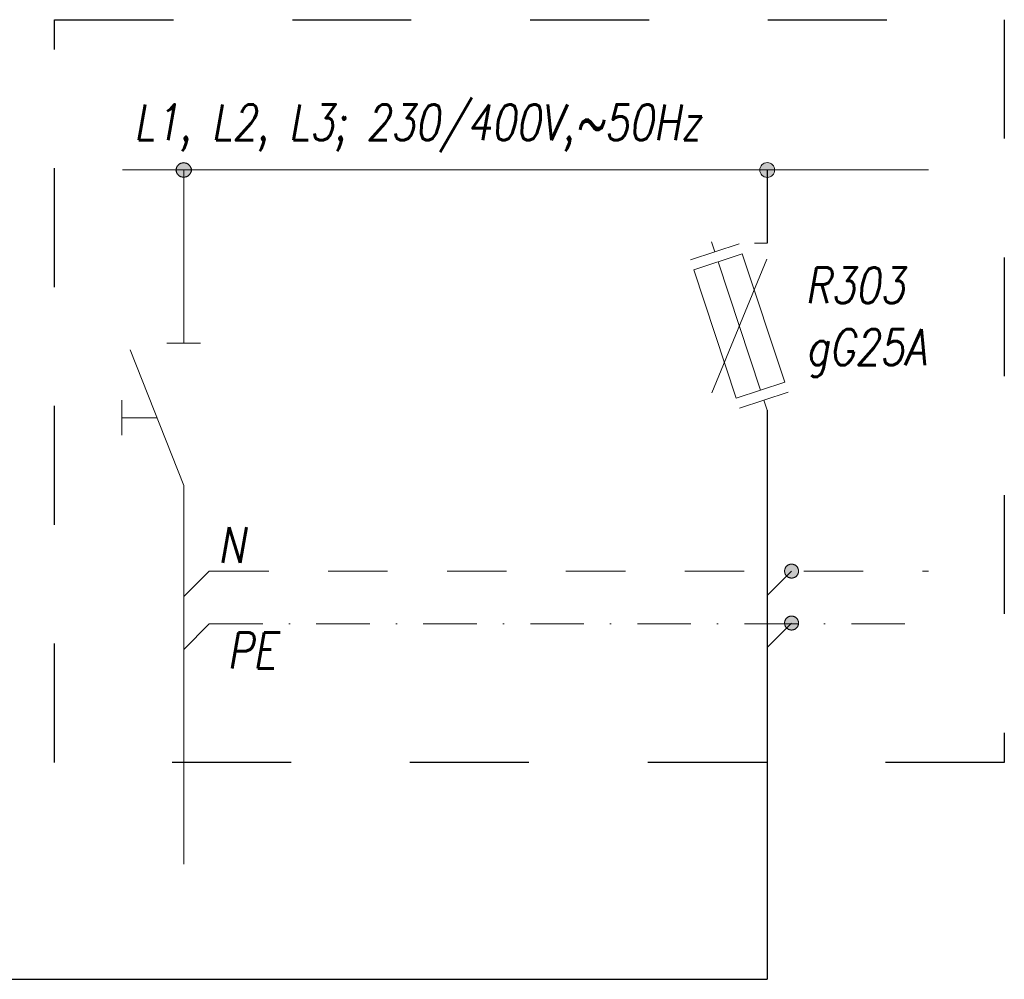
# Model space of a CAD drawing. Extents: x -631805 to -376315, y -40155 to 84873.
# Tile 135 of 256: x -577467 to -572792, y -34358 to -29800. Entities that reach past the tile are written whole.
import ezdxf
from ezdxf.enums import TextEntityAlignment as Align

# ---------------------------------------------------------------- set-up
doc = ezdxf.new("R2010")
doc.units = 0
doc.header["$MEASUREMENT"] = 0
doc.linetypes.add('DASHDOT', pattern=[25.4, 12.7, -6.35, 0, -6.35])
doc.linetypes.add('Dashed', pattern=[564.444447, 282.222223, -282.222223])
for name, color, linetype, lineweight in [('$ IE INSTALACJA ELEKTRYCZNA', 1, 'Continuous', 30), ('$ IE_OPISY', 7, 'Continuous', 25), ('$ IE_SCHEMAT', 7, 'Continuous', 0)]:
    doc.layers.add(name, color=color, linetype=linetype, lineweight=lineweight)
doc.styles.add('ROMANS', font='romans.shx', dxfattribs={"width": 0.85})

msp = doc.modelspace()

# ---------------------------------------------------------------- hatches: boundary and pattern name
at = {"layer": '$ IE INSTALACJA ELEKTRYCZNA', "linetype": 'Continuous'}
h = msp.add_hatch(color=7, dxfattribs=at)
edge = h.paths.add_edge_path()
edge.add_arc((-576688.5, -30513.5), 35.3, 0, 360)
at = {"layer": '$ IE INSTALACJA ELEKTRYCZNA', "linetype": 'Continuous', "lineweight": 0}
h = msp.add_hatch(color=7, dxfattribs=at)
edge = h.paths.add_edge_path()
edge.add_arc((-573918.1, -30513.5), 35.3, 0, 360)
at = {"layer": '$ IE INSTALACJA ELEKTRYCZNA', "linetype": 'Continuous', "lineweight": 0, "ltscale": 3}
h = msp.add_hatch(color=7, dxfattribs=at)
edge = h.paths.add_edge_path()
edge.add_arc((-573918.1, -30513.5), 35.3, 180, 540)
h = msp.add_hatch(color=7, dxfattribs=at)
edge = h.paths.add_edge_path()
edge.add_arc((-573918.1, -30513.5), 35.3, 180, 540)
at = {"layer": '$ IE INSTALACJA ELEKTRYCZNA', "linetype": 'Dashed', "lineweight": 0, "ltscale": 100}
for points in [[(-573769.3, -32418.8, 1), (-573835.5, -32418.8, 1)], [(-573769.3, -32665.6, 1), (-573835.5, -32665.6, 1)]]:
    msp.add_hatch(color=7, dxfattribs=at).paths.add_polyline_path(points)

# ---------------------------------------------------------------- linework, layer by layer
at = {"layer": '$ IE INSTALACJA ELEKTRYCZNA', "color": 7, "linetype": 'Continuous', "lineweight": 0}
for p, q in [((-576979.2, -30513.5), (-573152.4, -30513.5)), ((-574182.8, -30854.3), (-574167, -30902)), ((-574182.8, -30854.3), (-574167, -30902)), ((-574282.1, -30940), (-574051.9, -30864)), ((-574282.1, -30940), (-574051.9, -30864)), ((-573918.1, -30861.9), (-573978.7, -30861.9)), ((-573918.1, -30861.9), (-573978.7, -30861.9)), ((-573919.8, -30937.3), (-574181.2, -31571.8)), ((-573919.8, -30937.3), (-574181.2, -31571.8)), ((-574151.2, -30949.8), (-573949.7, -31559.4)), ((-574151.2, -30949.8), (-573949.7, -31559.4)), ((-574049, -31645.2), (-573818.8, -31569.1)), ((-574049, -31645.2), (-573818.8, -31569.1)), ((-573918.1, -31654.9), (-573933.9, -31607.1)), ((-573918.1, -31654.9), (-573933.9, -31607.1))]:
    msp.add_line(p, q, dxfattribs=at)
at = {"layer": '$ IE INSTALACJA ELEKTRYCZNA', "color": 7, "lineweight": 0}
for p, q in [((-576688.5, -31336), (-576688.5, -30513.5)), ((-576942.6, -31368.2), (-576688.5, -32012.3)), ((-576768.2, -31336), (-576608.8, -31336)), ((-576982, -31607.1), (-576982, -31773.5)), ((-576815.5, -31690.3), (-576982, -31690.3)), ((-576688.5, -32012.3), (-576688.5, -33810.7))]:
    msp.add_line(p, q, dxfattribs=at)
at = {"layer": '$ IE INSTALACJA ELEKTRYCZNA', "linetype": 'Continuous'}
for p, q in [((-573918.1, -30513.5), (-573918.1, -30861.9)), ((-573918.1, -31654.9), (-573918.1, -34357.7))]:
    msp.add_line(p, q, dxfattribs=at)
at = {"layer": '$ IE INSTALACJA ELEKTRYCZNA', "color": 7, "linetype": 'Dashed', "lineweight": 0}
for q in [(-576688.5, -32540.2), (-573152.4, -32418.8)]:
    msp.add_line((-576567.1, -32418.8), q, dxfattribs=at)
at = {"layer": '$ IE INSTALACJA ELEKTRYCZNA', "color": 7, "linetype": 'Continuous', "lineweight": 0, "ltscale": 100}
for p, q in [((-573916.3, -32532.6), (-573802.4, -32418.8)), ((-573916.3, -32779.4), (-573802.4, -32665.6))]:
    msp.add_line(p, q, dxfattribs=at)
at = {"layer": '$ IE INSTALACJA ELEKTRYCZNA', "color": 7, "linetype": 'DASHDOT', "lineweight": 0, "ltscale": 20}
for q in [(-576688.5, -32790.6), (-573152.4, -32669.2)]:
    msp.add_line((-576567.1, -32669.2), q, dxfattribs=at)
at = {"layer": '$ IE INSTALACJA ELEKTRYCZNA', "color": 7, "linetype": 'Continuous', "lineweight": 0}
msp.add_lwpolyline([(-574266.3, -30987.8), (-574036.2, -30911.7), (-573834.6, -31521.3), (-574064.8, -31597.4)], close=True, dxfattribs=at)
msp.add_lwpolyline([(-574266.3, -30987.8), (-574036.2, -30911.7), (-573834.6, -31521.3), (-574064.8, -31597.4)], close=True, dxfattribs=at)
at = {"layer": '$ IE INSTALACJA ELEKTRYCZNA', "linetype": 'Continuous'}
msp.add_lwpolyline([(-579522.1, -34357.7), (-573918.1, -34357.7)], dxfattribs=at)
at = {"layer": '$ IE INSTALACJA ELEKTRYCZNA', "color": 7, "linetype": 'Continuous'}
msp.add_circle((-576688.5, -30513.5), 35.3, dxfattribs=at)
at = {"layer": '$ IE INSTALACJA ELEKTRYCZNA', "color": 7, "linetype": 'Continuous', "lineweight": 0}
msp.add_circle((-573918.1, -30513.5), 35.3, dxfattribs=at)
at = {"layer": '$ IE INSTALACJA ELEKTRYCZNA', "color": 7, "linetype": 'Continuous', "lineweight": 0, "ltscale": 3}
msp.add_circle((-573918.1, -30513.5), 35.3, dxfattribs=at)
msp.add_circle((-573918.1, -30513.5), 35.3, dxfattribs=at)
at = {"layer": '$ IE INSTALACJA ELEKTRYCZNA', "color": 7, "linetype": 'Dashed', "lineweight": 0, "ltscale": 100}
for centre in [(-573802.4, -32418.8), (-573802.4, -32665.6)]:
    msp.add_circle(centre, 33.1, dxfattribs=at)
at = {"layer": '$ IE_SCHEMAT', "color": 3, "linetype": 'Dashed', "lineweight": 30, "ltscale": 2}
msp.add_lwpolyline([(-577301.4, -29799.7), (-572792.3, -29799.7), (-572792.3, -33327.7), (-577301.4, -33327.7)], close=True, dxfattribs=at)

# ---------------------------------------------------------------- texts
at = {"layer": '$ IE INSTALACJA ELEKTRYCZNA', "color": 7, "linetype": 'DASHDOT', "lineweight": 0, "ltscale": 20, "style": 'ROMANS', "oblique": 10, "width": 0.8}
msp.add_attdef('PE', text='3', height=170.1, dxfattribs=at).set_placement((-576248.5, -32880.8), align=Align.RIGHT)
at = {"layer": '$ IE_OPISY', "color": 7, "lineweight": -2, "style": 'ROMANS', "oblique": 10, "width": 0.8}
for s, p in [('L1, L2, L3; 230/400V,~50Hz', (-576925.2, -30372.2)), ('R303', (-573738, -31146.1)), ('gG25A', (-573734.7, -31439.9))]:
    msp.add_text(s, height=170.1, dxfattribs=at).set_placement(p)
msp.add_attdef('N', text='3', height=170.1, dxfattribs=at).set_placement((-576397.9, -32379.8), align=Align.RIGHT)

doc.saveas('drawing.dxf')
